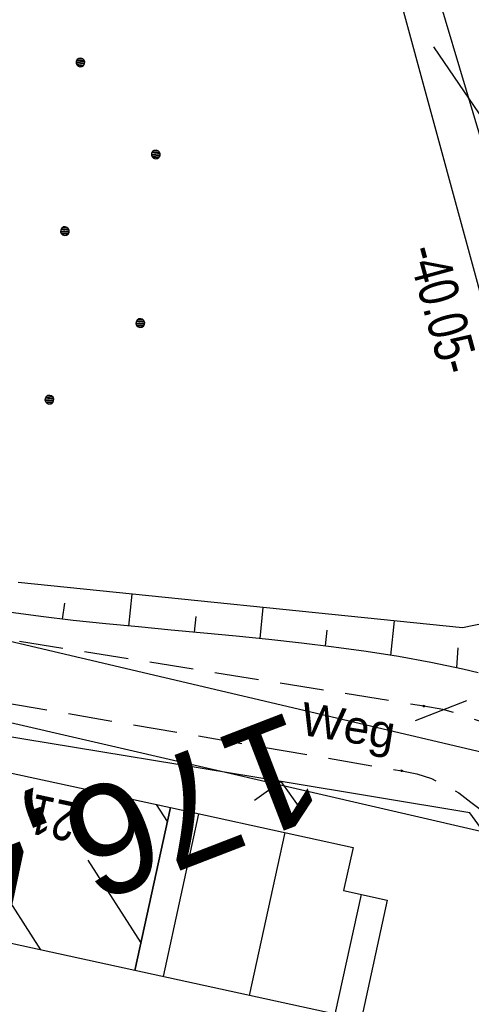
# Model space of a CAD drawing. Extents: x 508886 to 509272, y 449452 to 450225.
# Tile 38 of 46: x 508972 to 508992, y 450117 to 450162. Entities that reach past the tile are written whole.
import ezdxf
from ezdxf.enums import TextEntityAlignment as Align

# ---------------------------------------------------------------- set-up
doc = ezdxf.new("R2010")
doc.units = 0
doc.header["$LTSCALE"] = 10
doc.header["$MEASUREMENT"] = 0
for name, pattern in [('ACAD_ISO16W100', [73, 15, -6.5, 15, -6.5, 15, -7, 1, -7]), ('LT00', [0]), ('LT11', [0.3, 0.2, -0.1]), ('LT17', [0.15, 0.1, -0.05])]:
    doc.linetypes.add(name, pattern=pattern)
doc.layers.get('0').update_dxf_attribs({"linetype": 'LT00'})
for name, color, linetype in [('--EK_ST-93-1', 30, 'LT17'), ('--EL_DFK_AB_L', 21, 'LT00'), ('ABSTAND', 8, 'LT00'), ('BAB-KABEL', 220, 'ACAD_ISO16W100'), ('DFK_AB_L', 21, 'LT00'), ('DFK_BEB_SCHR', 254, 'LT00'), ('DFK_BEBAUUNG', 250, 'LT00'), ('DFK_HAUSNR', 250, 'LT00'), ('DFK_KATASTER', 250, 'LT00'), ('DFK_NUTZUNG', 250, 'LT00'), ('FELDWEG_TEXT', 250, 'Continuous'), ('V122_AFBR_BAB', 250, 'LT00'), ('V122_BOESCH', 250, 'LT00'), ('V122_BOSCHUNG', 250, 'LT00'), ('V122_FELDWEG', 250, 'LT11'), ('V122_ZAUN', 40, 'LT00'), ('V123_AFBR_BAB', 250, 'LT00'), ('V123_BOESCH', 250, 'LT00'), ('V123_BOSCHUNG', 250, 'LT00'), ('V123_FELDWEG', 250, 'LT11'), ('V123_ZAUN', 40, 'LT00')]:
    doc.layers.add(name, color=color, linetype=linetype)
doc.styles.add('Beschrift', font='ARIAL.TTF')
doc.styles.get("Standard").update_dxf_attribs({"font": 'ARIAL.TTF'})

# ---------------------------------------------------------------- blocks, each defined once
blk = doc.blocks.new('Ackerland7')
at = {"layer": 'DFK_NUTZUNG', "color": 0, "linetype": 'ByBlock'}
for p, q in [((-4, 3.928), (-4, 3.67)), ((-3.95, 3.628), (-3.95, 3.97)), ((-3.9, 3.99), (-3.9, 3.607)), ((-3.85, 3.601), (-3.85, 3.997)), ((-3.8, 3.99), (-3.8, 3.607)), ((-3.75, 3.628), (-3.75, 3.97)), ((-3.7, 3.928), (-3.7, 3.67)), ((-3.65, 3.798), (-3.65, 3.8)), ((3.7, 3.929), (3.7, 3.671)), ((3.75, 3.629), (3.75, 3.971)), ((3.8, 3.992), (3.8, 3.608)), ((3.85, 3.602), (3.85, 3.998)), ((3.9, 3.992), (3.9, 3.608)), ((3.95, 3.629), (3.95, 3.971)), ((4, 3.929), (4, 3.671)), ((4.05, 3.799), (4.05, 3.801)), ((-7.85, 0.129), (-7.85, -0.129)), ((-7.8, -0.171), (-7.8, 0.171)), ((-7.75, 0.192), (-7.75, -0.192)), ((-7.7, -0.198), (-7.7, 0.198)), ((-7.65, 0.192), (-7.65, -0.192)), ((-7.6, -0.171), (-7.6, 0.171)), ((-7.55, 0.129), (-7.55, -0.129)), ((-7.5, -0.001), (-7.5, 0.001)), ((-0.15, 0.129), (-0.15, -0.129)), ((-0.1, -0.171), (-0.1, 0.171)), ((-0.05, 0.192), (-0.05, -0.192)), ((0, -0.198), (0, 0.198)), ((0.05, 0.192), (0.05, -0.192)), ((0.1, -0.171), (0.1, 0.171)), ((0.15, 0.129), (0.15, -0.129)), ((0.2, -0.001), (0.2, 0.001)), ((7.55, 0.129), (7.55, -0.129)), ((7.6, -0.171), (7.6, 0.171)), ((7.65, 0.192), (7.65, -0.192)), ((7.7, -0.198), (7.7, 0.198)), ((7.75, 0.192), (7.75, -0.192)), ((7.8, -0.171), (7.8, 0.171)), ((7.85, 0.129), (7.85, -0.129)), ((7.9, -0.001), (7.9, 0.001)), ((-4, -3.671), (-4, -3.929)), ((-3.95, -3.971), (-3.95, -3.629)), ((-3.9, -3.608), (-3.9, -3.992)), ((-3.85, -3.998), (-3.85, -3.602)), ((-3.8, -3.608), (-3.8, -3.992)), ((-3.75, -3.971), (-3.75, -3.629)), ((-3.7, -3.671), (-3.7, -3.929)), ((-3.65, -3.801), (-3.65, -3.799)), ((3.7, -3.671), (3.7, -3.929)), ((3.75, -3.971), (3.75, -3.629)), ((3.8, -3.608), (3.8, -3.992)), ((3.85, -3.998), (3.85, -3.602)), ((3.9, -3.608), (3.9, -3.992)), ((3.95, -3.971), (3.95, -3.629)), ((4, -3.671), (4, -3.929)), ((4.05, -3.801), (4.05, -3.799))]:
    blk.add_line(p, q, dxfattribs=at)
for points in [[(-3.65, 3.799), (-3.67, 3.886), (-3.725, 3.955), (-3.805, 3.994), (-3.894, 3.994), (-3.975, 3.955), (-4.03, 3.886), (-4.05, 3.799), (-4.03, 3.712), (-3.975, 3.642), (-3.894, 3.604), (-3.805, 3.604), (-3.725, 3.642), (-3.67, 3.712), (-3.65, 3.799)], [(4.05, 3.8), (4.03, 3.887), (3.975, 3.956), (3.894, 3.995), (3.805, 3.995), (3.725, 3.956), (3.67, 3.887), (3.65, 3.8), (3.67, 3.713), (3.725, 3.644), (3.805, 3.605), (3.894, 3.605), (3.975, 3.644), (4.03, 3.713), (4.05, 3.8)], [(-7.5, 0), (-7.52, 0.087), (-7.575, 0.156), (-7.655, 0.195), (-7.744, 0.195), (-7.825, 0.156), (-7.88, 0.087), (-7.9, 0)], [(0.2, 0), (0.18, 0.087), (0.125, 0.156), (0.045, 0.195), (-0.044, 0.195), (-0.125, 0.156), (-0.18, 0.087), (-0.2, 0)], [(-0.2, 0), (-0.18, -0.087), (-0.125, -0.156), (-0.044, -0.195), (0.045, -0.195), (0.125, -0.156), (0.18, -0.087), (0.2, 0)], [(7.9, 0), (7.88, 0.087), (7.825, 0.156), (7.744, 0.195), (7.655, 0.195), (7.575, 0.156), (7.52, 0.087), (7.5, 0)], [(7.5, 0), (7.52, -0.087), (7.575, -0.156), (7.655, -0.195), (7.744, -0.195), (7.825, -0.156), (7.88, -0.087), (7.9, 0)], [(-7.9, 0), (-7.88, -0.087), (-7.825, -0.156), (-7.744, -0.195), (-7.655, -0.195), (-7.575, -0.156), (-7.52, -0.087), (-7.5, 0)], [(-3.65, -3.8), (-3.67, -3.713), (-3.725, -3.644), (-3.805, -3.605), (-3.894, -3.605), (-3.975, -3.644), (-4.03, -3.713), (-4.05, -3.8), (-4.03, -3.887), (-3.975, -3.956), (-3.894, -3.995), (-3.805, -3.995), (-3.725, -3.956), (-3.67, -3.887), (-3.65, -3.8)], [(4.05, -3.8), (4.03, -3.713), (3.975, -3.644), (3.894, -3.605), (3.805, -3.605), (3.725, -3.644), (3.67, -3.713), (3.65, -3.8), (3.67, -3.887), (3.725, -3.956), (3.805, -3.995), (3.894, -3.995), (3.975, -3.956), (4.03, -3.887), (4.05, -3.8)]]:
    blk.add_lwpolyline(points, dxfattribs=at)
blk = doc.blocks.new('SYMB0011')
at = {"color": 0, "linetype": 'ByBlock'}
for p, q in [((0.5, 0), (-0.5, 0)), ((0, 0.5), (0, -0.5))]:
    blk.add_line(p, q, dxfattribs=at)
blk = doc.blocks.new('SYMB0024')
at = {"color": 0, "linetype": 'ByBlock'}
for p, q in [((-0.5, 0.5), (0, 0)), ((0, 0), (0.5, 0.5))]:
    blk.add_line(p, q, dxfattribs=at)

msp = doc.modelspace()

# ---------------------------------------------------------------- linework, layer by layer
at = {"layer": '--EK_ST-93-1', "ltscale": 2.5}
msp.add_line((509026.798, 450144.255), (508989.521, 450129.741), dxfattribs=at)
at = {"layer": '--EL_DFK_AB_L'}
msp.add_line((508998.53, 450126.919), (508988.227, 450164.845), dxfattribs=at)
at = {"layer": 'BAB-KABEL', "ltscale": 0.03, "flags": 128}
msp.add_lwpolyline([(508965.574, 450196.492), (508968.169, 450193.064), (508993.103, 450156.356), (508997.122, 450135.56), (509002.82, 450109.823), (509012.651, 450072.792), (509017.448, 450054.582), (509021.524, 450039.027), (509022.249, 450035.305), (509025.668, 450025.461), (509039.275, 449995.736), (509060.83, 449981.06), (509071.352, 449941.869), (509079.367, 449903.882), (509086.811, 449866.639), (509093.494, 449826.15), (509098.832, 449789.477), (509101.313, 449770.556), (509103.601, 449753.401), (509104.746, 449737.963), (509105.126, 449731.101), (509107.052, 449705.627), (509108.315, 449670.898), (509109.196, 449644.46), (509091.88, 449639.282), (509094.025, 449616.625), (509109.573, 449611.952), (509109.313, 449593.194), (509108.934, 449567.252), (509108.555, 449549.914), (509107.923, 449539.685), (509107.542, 449523.737), (509106.023, 449504.505), (509103.027, 449469.794), (509102.872, 449468.485)], dxfattribs=at)
at = {"layer": 'DFK_AB_L'}
msp.add_line((508998.53, 450126.919), (508988.227, 450164.845), dxfattribs=at)
at = {"layer": 'DFK_BEB_SCHR'}
for p, q in [((508972.5, 450119.32), (508967.783, 450126.645)), ((508978.26, 450125.152), (508977.761, 450125.927)), ((508978.073, 450118.104), (508979.693, 450125.506)), ((508983.601, 450124.65), (508981.981, 450117.249)), ((508974.635, 450123.393), (508977.054, 450119.636)), ((508985.888, 450116.394), (508987.08, 450121.84))]:
    msp.add_line(p, q, dxfattribs=at)
at = {"layer": 'DFK_BEBAUUNG'}
for points in [[(508966.48, 450120.629), (508968.08, 450128.019), (508978.4, 450125.79), (508976.781, 450118.389), (508966.48, 450120.629)], [(508976.781, 450118.389), (508978.4, 450125.79), (508986.701, 450123.97), (508986.27, 450122.018), (508988.251, 450121.58), (508987.06, 450116.139), (508976.781, 450118.389)]]:
    msp.add_lwpolyline(points, dxfattribs=at)
at = {"layer": 'DFK_KATASTER'}
for p, q in [((508939.09, 450140.878), (508998.53, 450126.919)), ((508998.85, 450123.228), (508938.661, 450137.14))]:
    msp.add_line(p, q, dxfattribs=at)
at = {"layer": 'V122_AFBR_BAB'}
msp.add_lwpolyline([(508992.057, 450126.033), (508992.599, 450125.629), (508993.134, 450125.219), (508993.657, 450124.793), (508994.159, 450124.346), (508994.635, 450123.869), (508995.078, 450123.356), (508995.521, 450122.742), (508995.91, 450122.086), (508996.241, 450121.399), (508996.507, 450120.692), (508996.704, 450119.976), (508996.826, 450119.261), (508996.87, 450118.545), (508996.844, 450117.975)], dxfattribs=at)
at = {"layer": 'V122_BOESCH'}
for points in [[(509000.779, 450133.869), (509000.178, 450133.995), (508999.576, 450134.111), (508998.972, 450134.209), (508998.367, 450134.278), (508997.742, 450134.313), (508997.115, 450134.32), (508996.486, 450134.31), (508995.855, 450134.296), (508995.224, 450134.288), (508994.726, 450134.292), (508994.229, 450134.295), (508993.734, 450134.285), (508993.241, 450134.25), (508992.717, 450134.176), (508992.195, 450134.074), (508991.675, 450133.957), (508971.464, 450136.028)], [(508992.382, 450131.924), (508991.688, 450132.083), (508990.231, 450132.387), (508988.768, 450132.653), (508987.299, 450132.886), (508985.826, 450133.09), (508984.35, 450133.272), (508982.87, 450133.435), (508981.389, 450133.584), (508979.906, 450133.726), (508978.423, 450133.863), (508976.939, 450134.002), (508975.457, 450134.147), (508973.977, 450134.303), (508972.499, 450134.476), (508971.025, 450134.669)]]:
    msp.add_lwpolyline(points, dxfattribs=at)
at = {"layer": 'V122_BOSCHUNG'}
for p, q in [((508976.632, 450135.499), (508976.482, 450134.046)), ((508973.573, 450135.081), (508973.476, 450134.36)), ((508982.6, 450134.887), (508982.455, 450133.478)), ((508979.543, 450134.48), (508979.469, 450133.766)), ((508988.569, 450134.275), (508988.408, 450132.712)), ((508985.511, 450133.861), (508985.437, 450133.14)), ((508991.46, 450133.06), (508991.395, 450132.147))]:
    msp.add_line(p, q, dxfattribs=at)
at = {"layer": 'V122_FELDWEG', "flags": 128}
for points in [[(508994.003, 450128.916), (508993.243, 450129.35), (508992.448, 450129.718), (508991.626, 450130.016), (508990.781, 450130.243), (508989.919, 450130.398), (508970.987, 450133.435), (508967.532, 450134.127), (508964.077, 450134.821), (508960.622, 450135.52), (508957.17, 450136.227), (508953.719, 450136.945), (508951.489, 450137.415), (508949.26, 450137.888), (508947.031, 450138.36), (508944.802, 450138.829), (508942.571, 450139.293), (508940.339, 450139.748), (508938.105, 450140.191), (508935.868, 450140.621), (508933.628, 450141.033), (508931.32, 450141.437), (508929.01, 450141.823), (508926.696, 450142.193), (508924.38, 450142.55), (508922.062, 450142.897), (508919.743, 450143.235), (508917.423, 450143.568), (508915.102, 450143.899)], [(508914.69, 450140.564), (508917.722, 450140.107), (508920.753, 450139.647), (508923.783, 450139.183), (508926.813, 450138.711), (508929.84, 450138.229), (508932.866, 450137.735), (508936.307, 450137.155), (508939.744, 450136.558), (508943.179, 450135.944), (508946.611, 450135.315), (508950.041, 450134.672), (508953.468, 450134.017), (508956.959, 450133.338), (508960.448, 450132.65), (508963.936, 450131.955), (508967.423, 450131.256), (508970.909, 450130.554), (508988.911, 450127.459), (508989.597, 450127.32), (508990.263, 450127.105), (508990.9, 450126.816), (508991.501, 450126.457), (508992.057, 450126.033)]]:
    msp.add_lwpolyline(points, dxfattribs=at)
at = {"layer": 'V122_ZAUN'}
for p, q in [((508990.408, 450163.21), (508994.693, 450148.835)), ((508983.427, 450126.971), (508968.627, 450129.415))]:
    msp.add_line(p, q, dxfattribs=at)
msp.add_lwpolyline([(508995.492, 450120.396), (508995.522, 450120.711), (508992.016, 450125.553), (508983.427, 450126.971)], dxfattribs=at)
at = {"layer": 'V123_AFBR_BAB'}
msp.add_lwpolyline([(508992.057, 450126.033), (508992.599, 450125.629), (508993.134, 450125.219), (508993.657, 450124.793), (508994.159, 450124.346), (508994.635, 450123.869), (508995.078, 450123.356), (508995.521, 450122.742), (508995.91, 450122.086), (508996.241, 450121.399), (508996.507, 450120.692), (508996.704, 450119.976), (508996.826, 450119.261), (508996.87, 450118.545), (508996.838, 450117.836), (508996.737, 450117.127), (508996.576, 450116.414)], dxfattribs=at)
at = {"layer": 'V123_BOESCH'}
for points in [[(509000.779, 450133.869), (509000.178, 450133.995), (508999.576, 450134.111), (508998.972, 450134.209), (508998.367, 450134.278), (508997.742, 450134.313), (508997.115, 450134.32), (508996.486, 450134.31), (508995.855, 450134.296), (508995.224, 450134.288), (508994.726, 450134.292), (508994.229, 450134.295), (508993.734, 450134.285), (508993.241, 450134.25), (508992.717, 450134.176), (508992.195, 450134.074), (508991.675, 450133.957), (508971.464, 450136.028)], [(508992.382, 450131.924), (508991.688, 450132.083), (508990.231, 450132.387), (508988.768, 450132.653), (508987.299, 450132.886), (508985.826, 450133.09), (508984.35, 450133.272), (508982.87, 450133.435), (508981.389, 450133.585), (508979.906, 450133.726), (508978.423, 450133.863), (508976.939, 450134.002), (508975.457, 450134.147), (508973.977, 450134.304), (508972.499, 450134.476), (508971.025, 450134.669)]]:
    msp.add_lwpolyline(points, dxfattribs=at)
at = {"layer": 'V123_BOSCHUNG'}
for p, q in [((508976.632, 450135.498), (508976.482, 450134.046)), ((508973.573, 450135.081), (508973.476, 450134.36)), ((508982.6, 450134.887), (508982.455, 450133.478)), ((508979.543, 450134.48), (508979.469, 450133.766)), ((508988.569, 450134.275), (508988.408, 450132.712)), ((508985.511, 450133.861), (508985.437, 450133.14)), ((508991.46, 450133.06), (508991.395, 450132.147))]:
    msp.add_line(p, q, dxfattribs=at)
at = {"layer": 'V123_FELDWEG', "flags": 128}
for points in [[(508994.003, 450128.916), (508993.243, 450129.35), (508992.449, 450129.717), (508991.626, 450130.016), (508990.781, 450130.243), (508989.919, 450130.398), (508970.987, 450133.435), (508967.532, 450134.127), (508964.077, 450134.821), (508960.622, 450135.52), (508957.17, 450136.227), (508953.719, 450136.945), (508951.489, 450137.415), (508949.26, 450137.888), (508947.031, 450138.36), (508944.802, 450138.829), (508942.571, 450139.293), (508940.339, 450139.748), (508938.105, 450140.191), (508935.868, 450140.621), (508933.628, 450141.033), (508931.32, 450141.437), (508929.01, 450141.823), (508926.696, 450142.193), (508924.38, 450142.55), (508922.062, 450142.896), (508919.743, 450143.235), (508917.423, 450143.568), (508915.102, 450143.899)], [(508914.69, 450140.564), (508917.722, 450140.107), (508920.753, 450139.647), (508923.783, 450139.183), (508926.813, 450138.711), (508929.84, 450138.229), (508932.866, 450137.735), (508936.307, 450137.155), (508939.744, 450136.558), (508943.179, 450135.944), (508946.611, 450135.315), (508950.041, 450134.672), (508953.468, 450134.017), (508956.959, 450133.338), (508960.448, 450132.65), (508963.936, 450131.955), (508967.423, 450131.256), (508970.909, 450130.554), (508988.911, 450127.459), (508989.597, 450127.32), (508990.263, 450127.105), (508990.9, 450126.816), (508991.501, 450126.457), (508992.057, 450126.033)]]:
    msp.add_lwpolyline(points, dxfattribs=at)
at = {"layer": 'V123_ZAUN'}
for p, q in [((508990.408, 450163.21), (508994.693, 450148.835)), ((508983.427, 450126.971), (508968.627, 450129.415))]:
    msp.add_line(p, q, dxfattribs=at)
msp.add_lwpolyline([(508995.492, 450120.396), (508995.522, 450120.711), (508992.016, 450125.553), (508983.427, 450126.971)], dxfattribs=at)

# ---------------------------------------------------------------- block references
at = {"layer": 'DFK_NUTZUNG', "rotation": 264.7376999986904}
msp.add_blockref('Ackerland7', (508973.594, 450152.003), dxfattribs=at)
at = {"layer": 'V122_FELDWEG', "xscale": 0.1, "yscale": 0.1, "zscale": 0.1, "rotation": 295.821}
for p in [(508989.919, 450130.398), (508988.911, 450127.459)]:
    msp.add_blockref('SYMB0011', p, dxfattribs=at)
at = {"layer": 'V122_ZAUN', "xscale": 2.1, "yscale": 2.1, "zscale": 2.1, "rotation": 170.62643}
msp.add_blockref('SYMB0024', (508983.427, 450126.971), dxfattribs=at)
at = {"layer": 'V123_FELDWEG', "xscale": 0.09999999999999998, "yscale": 0.1, "zscale": 0.1, "rotation": 277.95061}
for p in [(508989.919, 450130.398), (508988.911, 450127.459)]:
    msp.add_blockref('SYMB0011', p, dxfattribs=at)
at = {"layer": 'V123_ZAUN', "xscale": 2.1, "yscale": 2.1, "zscale": 2.1, "rotation": 170.62599}
msp.add_blockref('SYMB0024', (508983.427, 450126.971), dxfattribs=at)

# ---------------------------------------------------------------- texts
at = {"layer": '--EK_ST-93-1', "style": 'Beschrift'}
msp.add_text('176,400', height=5, rotation=-158.8927, dxfattribs=at).set_placement((508984.864, 450127.927), align=Align.MIDDLE_LEFT)
at = {"layer": 'ABSTAND', "width": 0.75}
msp.add_text('-40.05-', height=1.8, rotation=-74.802, dxfattribs=at).set_placement((508989.155, 450151.131))
at = {"layer": 'DFK_HAUSNR', "width": 0.75}
msp.add_text('21', height=1.8, rotation=-192.193, dxfattribs=at).set_placement((508974.27, 450125.969))
at = {"layer": 'FELDWEG_TEXT', "insert": (508984.161, 450128.667), "char_height": 1.5, "attachment_point": 7, "rotation": 350.9236, "style": 'Beschrift'}
msp.add_mtext('Weg', dxfattribs=at)

doc.saveas('drawing.dxf')
